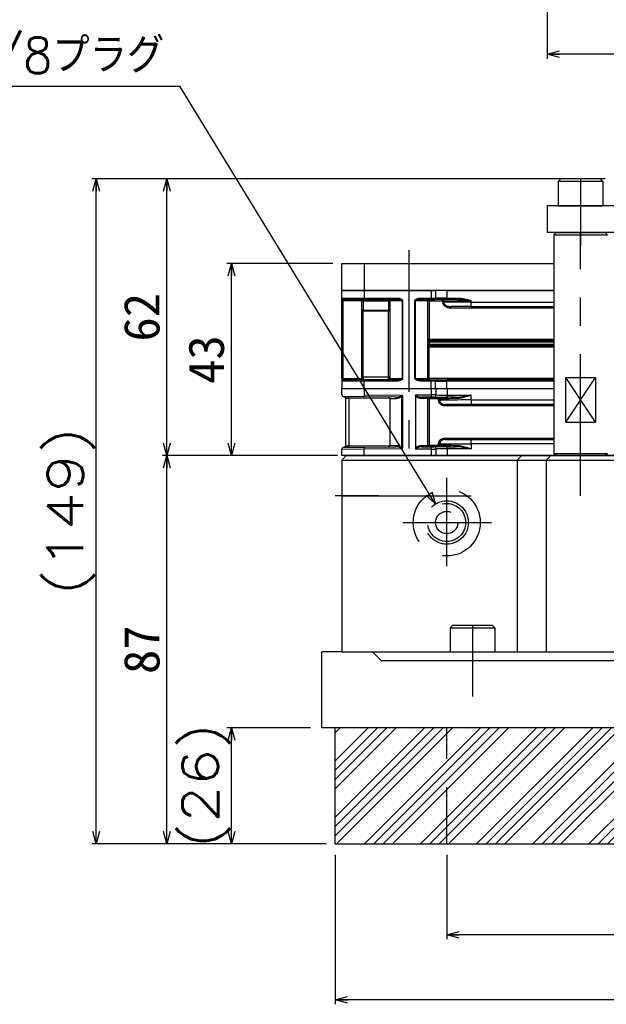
# Model space of a CAD drawing. Extents: x 0 to 1108, y 0 to 800.
# Tile 3 of 13: x 258 to 390, y 287 to 508. Entities that reach past the tile are written whole.
import ezdxf

# ---------------------------------------------------------------- set-up
doc = ezdxf.new("R2010")
doc.units = 0
for name, pattern in [('CENTER', [50.8, 31.75, -6.35, 6.35, -6.35]), ('DASHED', [19.05, 12.7, -6.35]), ('NON_PLOTING', [0])]:
    doc.linetypes.add(name, pattern=pattern)
doc.layers.get('0').update_dxf_attribs({"linetype": 'CONTINUOUS'})
doc.layers.get('DEFPOINTS').update_dxf_attribs({"linetype": 'CONTINUOUS'})
doc.layers.add('フレーム', color=151, linetype='CONTINUOUS')
doc.styles.add('MX_DIMTXSTY_3', font='txt.sh', dxfattribs={"width": 1.2, "bigfont": 'extfont'})
doc.styles.add('MX_DIMTXSTY_4', font='txt.sh', dxfattribs={"width": 1.1, "bigfont": 'extfont'})
doc.styles.add('MX_DIMTXSTY_5', font='txt.sh', dxfattribs={"width": 1.25, "bigfont": 'extfont'})
doc.styles.add('MX_DIMTXSTY_6', font='txt.sh', dxfattribs={"width": 0.95, "bigfont": 'extfont'})
doc.styles.add('MX_DIMTXSTY_7', font='txt.sh', dxfattribs={"width": 1.05, "bigfont": 'extfont'})
doc.styles.add('MX_NOTE_STANDARD', font='txt.sh', dxfattribs={"bigfont": 'extfont'})
doc.dimstyles.new('MXDIMSTYLE', dxfattribs={"dimtxt": 2.5, "dimasz": 2.5, "dimexe": 1, "dimexo": 1, "dimgap": 1.6, "dimtad": 1, "dimdsep": 46, "dimtxsty": 'MX_NOTE_STANDARD', "dimblk1": 'OPEN30', "dimblk2": 'OPEN30', "dimsah": 1, "dimcen": 2.5, "dimadec": 0, "dimazin": 0, "dimtfac": 1, "dimtmove": 0, "dimatfit": 3, "dimldrblk": 'OPEN30', "dimfxl": 1, "dimtzin": 0, "dimarcsym": 0})

# ---------------------------------------------------------------- blocks, each defined once
blk = doc.blocks.new('_OPEN30')
at = {"color": 0, "linetype": 'ByBlock', "lineweight": -2}
for p, q in [((-1, 0.267949), (0, 0)), ((0, 0), (-1, -0.267949)), ((0, 0), (-1, 0))]:
    blk.add_line(p, q, dxfattribs=at)
blk = doc.blocks.new('*D31')
at = {"color": 22, "linetype": 'CONTINUOUS'}
for p, q in [((119.933479, 404.482891), (204.283968, 492.757323)), ((204.283968, 492.757323), (294.231424, 492.757323)), ((119.933479, 404.482891), (124.320408, 409.073899))]:
    blk.add_line(p, q, dxfattribs=at)
at = {"layer": 'DEFPOINTS', "color": 0, "linetype": 'CONTINUOUS'}
for p in [(119.933479, 404.482891), (113.232185, 397.469857)]:
    blk.add_point(p, dxfattribs=at)
at = {"color": 22, "linetype": 'CONTINUOUS', "xscale": 2.77, "yscale": 2.77, "zscale": 2.77, "rotation": 226.302168}
blk.add_blockref('_OPEN30', (119.933479, 404.482891), dxfattribs=at)
at = {"color": 22, "linetype": 'CONTINUOUS', "insert": (254.231424, 498.357323), "char_height": 8, "attachment_point": 5, "line_spacing_factor": 0.72, "style": 'MX_DIMTXSTY_6'}
blk.add_mtext('\\A1;2-Rc1/8プラグ', dxfattribs=at)
blk = doc.blocks.new('_NONE')
at = {"color": 0, "linetype": 'ByBlock', "lineweight": -2}
blk.add_circle((0, 0), 0.25, dxfattribs=at)
blk = doc.blocks.new('*D36')
at = {"color": 22, "linetype": 'CONTINUOUS'}
for p, q in [((389.486608, 471.976372), (274.452665, 471.976372)), ((275.452665, 322.976372), (275.452665, 471.976372)), ((326.986604, 322.976372), (274.452665, 322.976372))]:
    blk.add_line(p, q, dxfattribs=at)
at = {"layer": 'DEFPOINTS', "color": 0, "linetype": 'CONTINUOUS'}
for p in [(275.452665, 471.976372), (391.486608, 471.976372), (328.986604, 322.976372)]:
    blk.add_point(p, dxfattribs=at)
at = {"color": 22, "linetype": 'CONTINUOUS', "xscale": 2.77, "yscale": 2.77, "zscale": 2.77}
for p, rotation in [((275.452665, 471.976372), 90), ((275.452665, 322.976372), 270)]:
    blk.add_blockref('_OPEN30', p, dxfattribs=dict(at, rotation=rotation))
at = {"color": 22, "linetype": 'CONTINUOUS', "insert": (269.852665, 397.476372), "char_height": 8, "attachment_point": 5, "rotation": 90, "line_spacing_factor": 0.72, "style": 'MX_DIMTXSTY_5'}
blk.add_mtext('\\A1;(149)', dxfattribs=at)
blk = doc.blocks.new('*D37')
at = {"color": 22, "linetype": 'CONTINUOUS'}
for p, q in [((389.486607, 471.976372), (290.300732, 471.976372)), ((291.300732, 409.976374), (291.300732, 471.976372)), ((329.486607, 409.976374), (290.300732, 409.976374))]:
    blk.add_line(p, q, dxfattribs=at)
at = {"layer": 'DEFPOINTS', "color": 0, "linetype": 'CONTINUOUS'}
for p in [(291.300732, 471.976372), (391.486607, 471.976372), (331.486607, 409.976374)]:
    blk.add_point(p, dxfattribs=at)
at = {"color": 22, "linetype": 'CONTINUOUS', "xscale": 2.77, "yscale": 2.77, "zscale": 2.77}
for p, rotation in [((291.300732, 471.976372), 90), ((291.300732, 409.976374), 270)]:
    blk.add_blockref('_OPEN30', p, dxfattribs=dict(at, rotation=rotation))
at = {"color": 22, "linetype": 'CONTINUOUS', "insert": (285.700732, 440.976372), "char_height": 8, "attachment_point": 5, "rotation": 90, "line_spacing_factor": 0.72}
blk.add_mtext('\\A1;62', dxfattribs=at)
blk = doc.blocks.new('*D38')
at = {"color": 22, "linetype": 'CONTINUOUS'}
for p, q in [((328.491707, 409.979053), (290.300732, 409.979053)), ((291.300732, 322.976372), (291.300732, 409.979053)), ((326.986607, 322.976372), (290.300732, 322.976372))]:
    blk.add_line(p, q, dxfattribs=at)
at = {"layer": 'DEFPOINTS', "color": 0, "linetype": 'CONTINUOUS'}
for p in [(291.300732, 409.979053), (330.491707, 409.979053), (328.986607, 322.976372)]:
    blk.add_point(p, dxfattribs=at)
at = {"color": 22, "linetype": 'CONTINUOUS', "xscale": 2.77, "yscale": 2.77, "zscale": 2.77}
for p, rotation in [((291.300732, 409.979053), 90), ((291.300732, 322.976372), 270)]:
    blk.add_blockref('_OPEN30', p, dxfattribs=dict(at, rotation=rotation))
at = {"color": 22, "linetype": 'CONTINUOUS', "insert": (285.700732, 366.477711), "char_height": 8, "attachment_point": 5, "rotation": 90, "line_spacing_factor": 0.72}
blk.add_mtext('\\A1;87', dxfattribs=at)
blk = doc.blocks.new('*D39')
at = {"color": 22, "linetype": 'CONTINUOUS'}
for p, q in [((323.486605, 348.976372), (304.749814, 348.976372)), ((305.749814, 322.976372), (305.749814, 348.976372)), ((326.486605, 322.976372), (304.749814, 322.976372))]:
    blk.add_line(p, q, dxfattribs=at)
at = {"layer": 'DEFPOINTS', "color": 0, "linetype": 'CONTINUOUS'}
for p in [(305.749814, 348.976372), (325.986605, 348.976372), (328.986605, 322.976372)]:
    blk.add_point(p, dxfattribs=at)
at = {"color": 22, "linetype": 'CONTINUOUS', "xscale": 2.77, "yscale": 2.77, "zscale": 2.77}
for p, rotation in [((305.749814, 348.976372), 90), ((305.749814, 322.976372), 270)]:
    blk.add_blockref('_OPEN30', p, dxfattribs=dict(at, rotation=rotation))
at = {"color": 22, "linetype": 'CONTINUOUS', "insert": (300.149814, 335.976372), "char_height": 8, "attachment_point": 5, "rotation": 90, "line_spacing_factor": 0.72, "style": 'MX_DIMTXSTY_3'}
blk.add_mtext('\\A1;(26)', dxfattribs=at)
blk = doc.blocks.new('*D40')
at = {"color": 22, "linetype": 'CONTINUOUS'}
for p, q in [((328.986606, 320.476375), (328.986606, 287.017764)), ((578.986606, 320.476375), (578.986606, 287.017764)), ((578.986606, 288.017764), (328.986606, 288.017764))]:
    blk.add_line(p, q, dxfattribs=at)
at = {"layer": 'DEFPOINTS', "color": 0, "linetype": 'CONTINUOUS'}
for p in [(328.986606, 322.976375), (578.986606, 322.976375), (328.986606, 288.017764)]:
    blk.add_point(p, dxfattribs=at)
at = {"color": 22, "linetype": 'CONTINUOUS', "xscale": 2.77, "yscale": 2.77, "zscale": 2.77, "rotation": 180}
blk.add_blockref('_OPEN30', (328.986606, 288.017764), dxfattribs=at)
at = {"color": 22, "linetype": 'CONTINUOUS', "xscale": 2.77, "yscale": 2.77, "zscale": 2.77}
blk.add_blockref('_OPEN30', (578.986606, 288.017764), dxfattribs=at)
at = {"color": 22, "linetype": 'CONTINUOUS', "insert": (453.986606, 293.617764), "char_height": 8, "attachment_point": 5, "line_spacing_factor": 0.72, "style": 'MX_DIMTXSTY_7'}
blk.add_mtext('\\A1;250', dxfattribs=at)
blk = doc.blocks.new('*D41')
at = {"color": 22, "linetype": 'CONTINUOUS'}
for p, q in [((353.986606, 320.476373), (353.986606, 301.611143)), ((553.986606, 320.476373), (553.986606, 301.611143)), ((553.986606, 302.611143), (353.986606, 302.611143))]:
    blk.add_line(p, q, dxfattribs=at)
at = {"layer": 'DEFPOINTS', "color": 0, "linetype": 'CONTINUOUS'}
for p in [(353.986606, 322.976373), (553.986606, 322.976373), (353.986606, 302.611143)]:
    blk.add_point(p, dxfattribs=at)
at = {"color": 22, "linetype": 'CONTINUOUS', "xscale": 2.77, "yscale": 2.77, "zscale": 2.77, "rotation": 180}
blk.add_blockref('_OPEN30', (353.986606, 302.611143), dxfattribs=at)
at = {"color": 22, "linetype": 'CONTINUOUS', "xscale": 2.77, "yscale": 2.77, "zscale": 2.77}
blk.add_blockref('_OPEN30', (553.986606, 302.611143), dxfattribs=at)
at = {"color": 22, "linetype": 'CONTINUOUS', "insert": (453.986606, 308.211143), "char_height": 8, "attachment_point": 5, "line_spacing_factor": 0.72, "style": 'MX_DIMTXSTY_4'}
blk.add_mtext('\\A1;200', dxfattribs=at)
blk = doc.blocks.new('*D58')
at = {"color": 22, "linetype": 'CONTINUOUS'}
for p, q in [((328.486605, 453.004053), (304.749814, 453.004053)), ((305.749814, 409.979053), (305.749814, 453.004053)), ((328.491706, 409.979053), (304.749814, 409.979053))]:
    blk.add_line(p, q, dxfattribs=at)
at = {"layer": 'DEFPOINTS', "color": 0, "linetype": 'CONTINUOUS'}
for p in [(305.749814, 453.004053), (330.486605, 453.004053), (330.491706, 409.979053)]:
    blk.add_point(p, dxfattribs=at)
at = {"color": 22, "linetype": 'CONTINUOUS', "xscale": 2.77, "yscale": 2.77, "zscale": 2.77}
for p, rotation in [((305.749814, 453.004053), 90), ((305.749814, 409.979053), 270)]:
    blk.add_blockref('_OPEN30', p, dxfattribs=dict(at, rotation=rotation))
at = {"color": 22, "linetype": 'CONTINUOUS', "insert": (300.149814, 431.491554), "char_height": 8, "attachment_point": 5, "rotation": 90, "line_spacing_factor": 0.72}
blk.add_mtext('\\A1;43', dxfattribs=at)
blk = doc.blocks.new('*D60')
at = {"color": 22, "linetype": 'CONTINUOUS'}
for p, q in [((376.486606, 546.368707), (376.486606, 498.909185)), ((531.486606, 546.368707), (531.486606, 498.909185)), ((531.486606, 499.909185), (376.486606, 499.909185))]:
    blk.add_line(p, q, dxfattribs=at)
at = {"layer": 'DEFPOINTS', "color": 0, "linetype": 'CONTINUOUS'}
for p in [(376.486606, 548.368707), (531.486606, 548.368707), (376.486606, 499.909185)]:
    blk.add_point(p, dxfattribs=at)
at = {"color": 22, "linetype": 'CONTINUOUS', "xscale": 2.77, "yscale": 2.77, "zscale": 2.77, "rotation": 180}
blk.add_blockref('_OPEN30', (376.486606, 499.909185), dxfattribs=at)
at = {"color": 22, "linetype": 'CONTINUOUS', "xscale": 2.77, "yscale": 2.77, "zscale": 2.77}
blk.add_blockref('_OPEN30', (531.486606, 499.909185), dxfattribs=at)
at = {"color": 22, "linetype": 'CONTINUOUS', "insert": (453.986606, 505.509185), "char_height": 8, "attachment_point": 5, "line_spacing_factor": 0.72, "style": 'MX_DIMTXSTY_4'}
blk.add_mtext('\\A1;155', dxfattribs=at)

msp = doc.modelspace()

# ---------------------------------------------------------------- hatches: boundary and pattern name
at = {"layer": 'フレーム', "linetype": 'CONTINUOUS'}
h = msp.add_hatch(dxfattribs=at)
h.set_pattern_fill('ANSI34', scale=0.46667, style=0)
h.paths.add_polyline_path([(578.987, 348.976), (328.987, 348.976), (328.987, 322.976), (578.987, 322.976)])

# ---------------------------------------------------------------- linework, layer by layer
at = {"layer": 'DEFPOINTS', "color": 254, "linetype": 'NON_PLOTING'}
for p, q in [((350.487, 447.004), (350.487, 445.279)), ((353.987, 447.004), (353.987, 445.279)), ((330.512, 445.279), (335.512, 445.279)), ((330.812, 444.679), (330.512, 444.679)), ((330.812, 444.679), (330.812, 444.979)), ((334.987, 444.679), (330.812, 444.679)), ((330.812, 427.279), (330.812, 444.679)), ((335.287, 444.679), (334.987, 444.679)), ((335.287, 444.679), (335.287, 444.979)), ((335.287, 444.679), (340.937, 444.679)), ((335.287, 444.679), (335.287, 442.531)), ((335.512, 445.279), (342.839, 445.279)), ((340.937, 444.979), (340.937, 444.679)), ((341.237, 444.679), (340.937, 444.679)), ((340.937, 444.679), (340.937, 442.531)), ((343.999, 444.679), (341.237, 444.679)), ((342.866, 444.977), (342.839, 444.979)), ((343.999, 444.679), (343.999, 427.279)), ((344.104, 444.679), (343.999, 444.679)), ((344.104, 444.679), (344.104, 427.279)), ((346.87, 427.279), (346.87, 444.679)), ((346.87, 444.679), (346.975, 444.679)), ((346.976, 444.689), (346.975, 444.679)), ((349.737, 444.679), (346.975, 444.679)), ((346.975, 427.279), (346.975, 444.679)), ((347.005, 444.735), (346.99, 444.718)), ((347.015, 444.743), (347.005, 444.735)), ((347.044, 444.764), (347.024, 444.75)), ((347.054, 444.77), (347.044, 444.764)), ((347.666, 444.941), (347.536, 444.919)), ((348.135, 445.279), (350.487, 445.279)), ((350.037, 444.679), (349.737, 444.679)), ((350.037, 444.979), (350.037, 444.679)), ((350.037, 444.679), (350.037, 436.079)), ((350.037, 444.679), (353.099, 444.679)), ((350.487, 445.279), (350.487, 444.979)), ((350.487, 445.279), (351.487, 445.279)), ((353.987, 445.279), (351.487, 445.279)), ((353.099, 444.379), (353.099, 444.679)), ((353.099, 444.379), (353.33, 444.379)), ((353.33, 444.679), (359.487, 444.679)), ((353.33, 444.679), (353.33, 444.379)), ((359.487, 444.379), (353.33, 444.379)), ((353.987, 445.279), (353.987, 444.979)), ((353.987, 445.279), (356.388, 445.279)), ((359.487, 444.679), (359.091, 444.732)), ((359.487, 444.379), (359.487, 444.679)), ((359.487, 444.379), (377.987, 444.379)), ((359.487, 443.379), (359.487, 444.379)), ((335.287, 442.531), (334.987, 442.531)), ((335.287, 442.531), (340.937, 442.531)), ((335.287, 427.56), (335.287, 442.32)), ((340.937, 442.32), (335.287, 442.32)), ((341.237, 442.531), (340.937, 442.531)), ((340.937, 427.56), (340.937, 442.32)), ((354.914, 443.079), (354.914, 443.379)), ((354.914, 443.079), (377.987, 443.079)), ((350.037, 436.079), (349.737, 436.079)), ((350.037, 435.479), (349.737, 435.479)), ((350.037, 434.879), (349.737, 434.879)), ((350.037, 436.079), (350.037, 435.779)), ((350.037, 436.079), (377.987, 436.079)), ((350.037, 435.779), (350.037, 435.479)), ((350.037, 435.479), (350.037, 434.879)), ((350.037, 435.479), (377.987, 435.479)), ((377.987, 434.879), (350.037, 434.879)), ((350.037, 434.879), (350.037, 434.579)), ((350.037, 434.279), (349.737, 434.279)), ((350.037, 434.279), (350.037, 434.579)), ((377.987, 434.279), (350.037, 434.279)), ((350.037, 427.279), (350.037, 434.279)), ((330.512, 427.279), (330.812, 427.279)), ((335.512, 426.679), (330.512, 426.679)), ((330.812, 427.279), (330.812, 426.979)), ((330.812, 427.279), (334.987, 427.279)), ((340.937, 427.56), (335.287, 427.56)), ((342.839, 426.679), (335.512, 426.679)), ((341.237, 427.279), (343.999, 427.279)), ((343.307, 427.017), (343.437, 427.039)), ((343.919, 427.189), (343.929, 427.194)), ((343.929, 427.194), (343.949, 427.208)), ((343.959, 427.215), (343.968, 427.223)), ((343.968, 427.223), (343.984, 427.241)), ((343.998, 427.269), (343.999, 427.279)), ((344.104, 427.279), (343.999, 427.279)), ((346.87, 427.279), (346.975, 427.279)), ((346.975, 427.279), (349.737, 427.279)), ((350.487, 426.679), (348.135, 426.679)), ((350.037, 427.279), (349.737, 427.279)), ((377.987, 427.279), (350.037, 427.279)), ((350.037, 427.279), (350.037, 426.979)), ((350.487, 426.679), (350.487, 426.979)), ((350.487, 425.029), (350.487, 426.679)), ((351.487, 426.679), (350.487, 426.679)), ((351.487, 426.679), (353.987, 426.679)), ((353.987, 426.679), (353.987, 426.979)), ((377.987, 426.679), (353.987, 426.679)), ((353.987, 425.029), (353.987, 426.679)), ((350.592, 423.569), (350.592, 425.029)), ((354.092, 425.029), (354.092, 423.539)), ((331.292, 422.855), (332.029, 422.846)), ((341.242, 422.765), (332.029, 422.846)), ((332.029, 422.846), (332.029, 412.163)), ((335.467, 423.616), (343.934, 423.542)), ((341.242, 422.768), (342.748, 422.754)), ((343.934, 411.721), (343.934, 423.287)), ((344.044, 423.287), (343.934, 423.287)), ((344.044, 423.287), (344.044, 411.721)), ((347.05, 423.569), (350.592, 423.569)), ((349.774, 422.707), (349.742, 422.739)), ((349.774, 412.301), (349.774, 422.707)), ((349.774, 422.707), (350.074, 422.707)), ((350.042, 423.039), (350.074, 423.007)), ((350.074, 423.007), (352.141, 423.007)), ((350.074, 422.707), (350.074, 423.007)), ((350.074, 422.707), (350.074, 412.301)), ((352.141, 422.707), (350.074, 422.707)), ((350.592, 423.069), (350.592, 423.569)), ((352.141, 422.707), (352.141, 423.007)), ((352.141, 422.707), (352.407, 422.707)), ((352.141, 422.401), (352.141, 422.707)), ((352.141, 422.401), (352.407, 422.401)), ((352.407, 422.707), (352.407, 422.401)), ((354.092, 423.039), (354.092, 423.539)), ((354.092, 423.539), (359.492, 423.539)), ((359.492, 422.434), (359.492, 423.539)), ((359.492, 422.434), (377.987, 422.434)), ((377.987, 421.434), (359.492, 421.434)), ((353.635, 421.407), (377.987, 421.407)), ((353.635, 421.107), (353.635, 421.407)), ((377.987, 421.107), (353.635, 421.107)), ((352.407, 412.607), (352.141, 412.607)), ((352.141, 412.301), (352.141, 412.607)), ((352.407, 412.607), (352.407, 412.301)), ((353.635, 413.601), (353.635, 413.901)), ((353.635, 413.901), (377.987, 413.901)), ((377.987, 413.601), (353.635, 413.601)), ((359.492, 412.574), (359.492, 413.574)), ((359.492, 413.574), (377.987, 413.574)), ((335.467, 411.396), (330.492, 411.352)), ((331.292, 412.154), (332.029, 412.163)), ((332.029, 412.163), (341.242, 412.243)), ((343.934, 411.466), (335.467, 411.393)), ((341.242, 412.24), (342.748, 412.254)), ((344.044, 411.721), (343.934, 411.721)), ((350.592, 411.439), (347.05, 411.439)), ((349.742, 412.269), (349.774, 412.301)), ((349.774, 412.301), (350.074, 412.301)), ((350.074, 412.001), (350.042, 411.969)), ((350.074, 412.001), (350.074, 412.301)), ((350.074, 412.301), (352.141, 412.301)), ((352.141, 412.001), (350.074, 412.001)), ((350.592, 411.439), (350.592, 411.939)), ((350.592, 409.979), (350.592, 411.439)), ((352.407, 412.301), (352.141, 412.301)), ((352.141, 412.001), (352.141, 412.301)), ((354.092, 411.469), (354.092, 411.969)), ((354.092, 411.469), (354.092, 409.979)), ((359.492, 411.469), (354.092, 411.469)), ((377.987, 412.574), (359.492, 412.574)), ((359.492, 412.574), (359.492, 411.469))]:
    msp.add_line(p, q, dxfattribs=at)
for centre, radius, start, end in [((343.55, 442.425), 8.264, 179.26729, 180.73271), ((332.876, 442.425), 8.061, 359.24888, 0.75112), ((134.593, 427.129), 206.344, 359.95835, 0.04165)]:
    msp.add_arc(centre, radius, start, end, dxfattribs=at)
for centre, major_axis, ratio, start_param, end_param in [((353.099, 444.679), (0, 0.3), 0.769577, 4.712389, 0), ((335.287, 442.531), (0.3, 0), 0.704527, 3.1415927, 4.712389), ((340.937, 442.531), (0.3, 0), 0.704527, 4.712389, 0), ((335.287, 427.279), (-0.3, 0), 0.935484, 4.712389, 0), ((332.023, 422.846), (0.003, 0.3), 0.017452, 4.7125413, 0), ((342.555, 422.754), (0.003, 0.3), 0.645514, 4.7180222, 0), ((348.421, 422.769), (0.002, 0.3), 0.643699, 0.0114033, 1.5755214), ((345.492, 422.739), (4.25, 0), 0.009343, 0, 0.8714616), ((350.074, 422.707), (0.212, 0.212), 0.999924, 0.7854362, 2.3561564), ((345.492, 423.039), (4.55, 0), 0.008727, 0.0002926, 0.1793406), ((350.592, 423.565), (1, 0), 0.004363, 0, 1.5707963), ((350.592, 423.065), (0.5, 0), 0.008727, 0, 1.5707963), ((351.092, 423.565), (0.5, 0), 0.999962, 4.712389, 0), ((354.092, 423.065), (3, 0), 0.008727, 3.1415927, 3.3892856), ((354.092, 423.565), (2.5, 0), 0.010472, 3.1415927, 4.712389), ((359.492, 422.973), (8.275, 0), 0.008727, 2.0121667, 2.6644818), ((352.141, 422.707), (0.005, -0.3), 0.888299, 1.5558015, 3.1225905), ((359.492, 422.673), (7.975, 0), 0.009055, 2.0121667, 2.6644818), ((359.492, 422.374), (7.975, 0), 0.007633, 1.5707963, 2.6644818), ((359.492, 421.374), (6.975, 0), 0.008727, 1.5707963, 2.5673768), ((355.957, 422.739), (0.001, -0.3), 0.427176, 1.5690351, 3.1319411), ((359.492, 412.635), (7.975, 0), 0.007633, 3.6187034, 4.712389), ((359.492, 413.635), (6.975, 0), 0.008727, 3.7158083, 4.712389), ((332.023, 412.163), (-0.003, 0.3), 0.017452, 3.1415927, 4.7122367), ((342.555, 412.254), (-0.003, 0.3), 0.645514, 3.1415927, 4.7067557), ((345.492, 412.269), (4.25, 0), 0.009343, 5.4117237, 6.2831853), ((348.421, 412.239), (-0.002, 0.3), 0.643699, 1.5660712, 3.1301893), ((345.492, 411.969), (4.55, 0), 0.008727, 5.4117237, 6.2826099), ((350.074, 412.301), (-0.212, 0.212), 0.999924, 0.7854362, 2.3561564), ((350.592, 411.943), (0.5, 0), 0.008727, 4.712389, 0), ((350.592, 411.443), (1, 0), 0.004363, 4.712389, 0), ((354.092, 411.943), (3, 0), 0.008727, 2.8453386, 3.1415927), ((351.092, 411.443), (-0.5, 0), 0.999962, 3.1415927, 4.712389), ((354.092, 411.443), (2.5, 0), 0.010472, 1.5707963, 3.1415927), ((352.141, 412.301), (-0.005, -0.3), 0.888299, 0.0190022, 1.5857912), ((359.492, 412.035), (8.275, 0), 0.008727, 3.6187034, 4.2710181), ((359.492, 412.335), (7.975, 0), 0.009055, 3.6187034, 4.2710181), ((355.957, 412.269), (-0.001, -0.3), 0.427176, 0.0096516, 1.5725576)]:
    msp.add_ellipse(centre, major_axis=major_axis, ratio=ratio, start_param=start_param, end_param=end_param, dxfattribs=at)
for points, start_tangent, end_tangent in [([(342.839, 445.279), (343.082, 445.264), (343.324, 445.218), (343.565, 445.143), (343.641, 445.112), (343.712, 445.08), (343.778, 445.046), (343.839, 445.011), (343.896, 444.974), (343.987, 444.901), (344.051, 444.828), (344.09, 444.754), (344.104, 444.679)], (0.9999986, -0.0016799), (0.0353094, -0.9993764)), ([(343.999, 444.679), (343.995, 444.699), (343.982, 444.72), (343.933, 444.762), (343.856, 444.802), (343.772, 444.834), (343.694, 444.858), (343.596, 444.884), (343.477, 444.911), (343.154, 444.961), (342.866, 444.977)], (-0.0509567, 0.9987009), (-0.9999355, 0.0113544)), ([(346.87, 444.679), (346.883, 444.754), (346.922, 444.828), (346.951, 444.865), (346.987, 444.901), (347.029, 444.938), (347.078, 444.974), (347.229, 445.064), (347.409, 445.143), (347.77, 445.245), (348.135, 445.279)], (0.0353462, 0.9993751), (0.9999887, 0.0047638)), ([(346.983, 444.708), (346.978, 444.696), (346.976, 444.689)], (-0.5194412, -0.8545062), (-0.2145758, -0.9767073)), ([(346.99, 444.718), (346.987, 444.714), (346.983, 444.708)], (-0.6076594, -0.7941977), (-0.5104058, -0.8599337)), ([(347.024, 444.75), (347.024, 444.75), (347.015, 444.743)], (-0.8046478, -0.5937524), (-0.774646, -0.6323951)), ([(347.304, 444.865), (347.267, 444.854), (347.233, 444.844), (347.202, 444.834), (347.173, 444.824), (347.054, 444.77)], (-0.9632048, -0.2687687), (-0.8799469, -0.4750721)), ([(347.536, 444.919), (347.497, 444.911), (347.304, 444.865)], (-0.9824783, -0.1863768), (-0.9644191, -0.2643781)), ([(353.099, 444.979), (353.099, 444.956), (353.099, 444.891), (353.099, 444.833), (353.099, 444.776), (353.099, 444.679)], (0, -1), (-0.0083445, -0.9999652)), ([(353.099, 444.679), (353.159, 444.679), (353.227, 444.679), (353.277, 444.679), (353.33, 444.679)], (0.9999926, 0.0038494), (0.9999927, -0.0038191)), ([(353.099, 444.379), (353.111, 444.225), (353.145, 444.077), (353.202, 443.932), (353.282, 443.793), (353.371, 443.674), (353.476, 443.564), (353.731, 443.373), (353.9, 443.284), (354.08, 443.21), (354.271, 443.153), (354.58, 443.098), (354.914, 443.079)], (-0.0002274, -1), (0.9999745, 0.0071426)), ([(353.33, 444.379), (353.369, 444.149), (353.482, 443.932), (353.666, 443.74), (353.723, 443.698), (353.783, 443.657), (353.847, 443.619), (353.914, 443.583), (354.126, 443.496), (354.366, 443.432), (354.629, 443.392), (354.914, 443.379)], (0.0179027, -0.9998397), (0.9999852, 0.0054461)), ([(356.388, 445.279), (356.648, 445.272), (356.925, 445.25), (357.221, 445.213), (357.478, 445.172), (357.673, 445.136), (357.878, 445.094), (358.093, 445.046), (358.266, 445.005), (358.488, 444.95), (358.727, 444.887), (358.931, 444.833), (359.18, 444.764), (359.487, 444.679)], (0.9999922, -0.003962), (0.9630239, -0.2694159)), ([(335.287, 427.56), (335.286, 427.531), (335.286, 427.494), (335.287, 427.409), (335.287, 427.319), (335.287, 427.225), (335.286, 427.134), (335.287, 427.049), (335.286, 427.006), (335.286, 426.987), (335.287, 426.979)], (-0.0127657, -0.9999185), (0.0781643, -0.9969405)), ([(340.937, 427.279), (340.936, 427.366), (340.937, 427.45), (340.937, 427.51), (340.937, 427.56)], (-0.0048413, 0.9999883), (-0.0079275, 0.9999686)), ([(344.104, 427.279), (344.09, 427.204), (344.051, 427.13), (344.022, 427.093), (343.986, 427.057), (343.944, 427.02), (343.895, 426.984), (343.745, 426.894), (343.564, 426.815), (343.203, 426.713), (342.839, 426.679)], (-0.0353462, -0.9993751), (-0.9999887, -0.0047638)), ([(343.437, 427.039), (343.476, 427.047), (343.67, 427.093)], (0.9824783, 0.1863768), (0.9644191, 0.2643781)), ([(343.67, 427.093), (343.706, 427.104), (343.74, 427.114), (343.771, 427.124), (343.8, 427.134), (343.919, 427.189)], (0.9632048, 0.2687687), (0.8799469, 0.4750721)), ([(343.949, 427.208), (343.949, 427.208), (343.959, 427.215)], (0.8046478, 0.5937524), (0.774646, 0.6323951)), ([(343.984, 427.241), (343.986, 427.244), (343.99, 427.25)], (0.6076594, 0.7941977), (0.5104058, 0.8599337)), ([(343.99, 427.25), (343.996, 427.262), (343.998, 427.269)], (0.5194412, 0.8545062), (0.2145758, 0.9767073)), ([(348.135, 426.679), (347.891, 426.694), (347.649, 426.74), (347.408, 426.815), (347.332, 426.846), (347.262, 426.878), (347.195, 426.912), (347.134, 426.947), (347.077, 426.984), (346.987, 427.057), (346.922, 427.13), (346.883, 427.204), (346.87, 427.279)], (-0.9999986, 0.0016799), (-0.0353094, 0.9993764)), ([(342.557, 423.054), (342.82, 423.068), (343.09, 423.112), (343.374, 423.184), (343.656, 423.289), (343.752, 423.337), (343.842, 423.397), (343.904, 423.459), (343.927, 423.5), (343.934, 423.533), (343.934, 423.542)], (0.9999896, 0.0045579), (-0.0036482, 0.9999933)), ([(343.934, 423.287), (343.776, 423.136), (343.521, 422.971), (343.246, 422.85), (343.027, 422.785), (342.807, 422.755), (342.748, 422.754)], (-0.6614709, -0.7499709), (-0.9999878, 0.0049494)), ([(343.934, 423.542), (343.935, 423.537), (343.936, 423.536), (343.939, 423.525), (343.952, 423.466), (343.955, 423.408), (343.934, 423.287)], (0.3271412, -0.9449755), (-0.3170669, -0.9484032)), ([(343.934, 423.542), (343.938, 423.539), (343.945, 423.534), (343.987, 423.492), (344.019, 423.433), (344.044, 423.287)], (0.8659366, -0.5001538), (-0.0381449, -0.9992722)), ([(348.227, 422.769), (347.98, 422.798), (347.726, 422.874), (347.455, 422.997), (347.196, 423.17), (347.108, 423.249), (347.03, 423.34), (346.996, 423.394)], (-0.9994434, 0.0333602), (-0.4959081, 0.868375)), ([(347.05, 423.569), (347.051, 423.551), (347.07, 423.501), (347.077, 423.49), (347.139, 423.426), (347.316, 423.32), (347.595, 423.212), (347.884, 423.135), (348.153, 423.088), (348.421, 423.069)], (0.0094318, -0.9999555), (0.9998392, -0.0179301)), ([(353.635, 421.107), (353.304, 421.137), (352.985, 421.231), (352.767, 421.341), (352.57, 421.486), (352.4, 421.665), (352.268, 421.872), (352.188, 422.075), (352.146, 422.289), (352.141, 422.401)], (-0.9999989, -0.0014807), (-0.0002263, 1)), ([(352.407, 422.401), (352.412, 422.315), (352.444, 422.153), (352.51, 421.994), (352.616, 421.837), (352.755, 421.698), (352.915, 421.587), (353.096, 421.502), (353.357, 421.43), (353.635, 421.407)], (-0.0002109, -1), (0.9999815, 0.0060854)), ([(355.957, 423.039), (356.322, 423.05), (356.691, 423.078), (357.439, 423.171), (358.291, 423.311), (359.148, 423.472), (359.474, 423.535), (359.492, 423.539)], (0.9999666, 0.0081717), (0.9799427, 0.1992795)), ([(359.492, 423.539), (359.475, 423.533), (359.22, 423.451), (358.795, 423.316), (358.37, 423.185), (357.942, 423.062), (357.514, 422.95), (357.156, 422.869), (356.8, 422.803), (356.441, 422.757), (356.085, 422.739)], (-0.9472759, -0.3204191), (-0.9999013, -0.014052)), ([(352.141, 412.607), (352.158, 412.806), (352.209, 412.999), (352.292, 413.18), (352.403, 413.346), (352.543, 413.498), (352.705, 413.627), (352.903, 413.741), (353.116, 413.824), (353.372, 413.882), (353.635, 413.901)], (0.0032872, 0.9999946), (0.9999992, -0.001247)), ([(353.635, 413.601), (353.419, 413.587), (353.203, 413.542), (353.031, 413.48), (352.866, 413.391), (352.736, 413.294), (352.619, 413.176), (352.531, 413.05), (352.462, 412.908), (352.422, 412.762), (352.407, 412.607)], (-0.9999913, 0.0041751), (-0.0015601, -0.9999988)), ([(343.934, 411.466), (343.934, 411.475), (343.921, 411.521), (343.904, 411.549), (343.842, 411.611), (343.753, 411.67), (343.656, 411.719), (343.378, 411.823), (343.09, 411.896), (342.823, 411.939), (342.557, 411.954)], (0.0026827, 0.9999964), (-0.9999889, 0.0047024)), ([(342.748, 412.254), (342.99, 412.23), (343.246, 412.159), (343.513, 412.041), (343.646, 411.964), (343.776, 411.873), (343.934, 411.721)], (0.9998581, -0.0168444), (0.6557301, -0.7549954)), ([(343.934, 411.466), (343.935, 411.471), (343.942, 411.494), (343.953, 411.553), (343.954, 411.62), (343.934, 411.721)], (0.3266589, 0.9451423), (-0.3144927, 0.9492599)), ([(344.044, 411.721), (344.027, 411.598), (343.994, 411.527), (343.954, 411.48), (343.938, 411.469), (343.934, 411.466)], (0.0303377, -0.9995397), (-0.8658351, -0.5003295)), ([(346.996, 411.614), (347.03, 411.668), (347.107, 411.758), (347.196, 411.838), (347.451, 412.008), (347.726, 412.134), (347.977, 412.209), (348.227, 412.239)], (0.4955203, 0.8685964), (0.9994, 0.0346358)), ([(348.421, 411.939), (348.154, 411.921), (347.884, 411.874), (347.597, 411.798), (347.316, 411.688), (347.139, 411.582), (347.077, 411.519), (347.056, 411.477), (347.051, 411.457), (347.05, 411.439)], (-0.999866, -0.0163728), (-0.0041069, -0.9999916)), ([(359.492, 411.469), (359.474, 411.473), (359.148, 411.536), (358.293, 411.697), (357.439, 411.837), (356.943, 411.904), (356.448, 411.951), (355.957, 411.969)], (-0.9815801, 0.1910511), (-0.9999551, 0.009473)), ([(356.085, 412.269), (356.431, 412.252), (356.784, 412.207), (357.147, 412.141), (357.514, 412.058), (357.935, 411.948), (358.359, 411.826), (358.789, 411.694), (359.22, 411.557), (359.475, 411.475), (359.492, 411.469)], (0.9999071, -0.0136293), (0.9515516, -0.3074892))]:
    msp.add_spline(points, degree=3, dxfattribs=dict(at, start_tangent=start_tangent, end_tangent=end_tangent))
at = {"layer": 'フレーム', "color": 254, "linetype": 'CONTINUOUS'}
for p, q in [((379.587, 471.976), (378.987, 471.376)), ((378.987, 471.376), (378.987, 465.976)), ((388.987, 471.376), (378.987, 471.376)), ((388.387, 471.976), (379.587, 471.976)), ((388.387, 471.976), (388.987, 471.376)), ((388.987, 471.376), (388.987, 465.976)), ((376.487, 465.976), (376.487, 459.976)), ((531.487, 465.976), (376.487, 465.976)), ((378.987, 465.976), (388.987, 465.976)), ((531.487, 459.976), (376.487, 459.976)), ((330.487, 447.004), (330.487, 453.004)), ((330.487, 453.004), (335.487, 453.004)), ((335.487, 453.004), (335.487, 447.004)), ((335.487, 453.004), (377.987, 453.004)), ((335.487, 447.004), (330.487, 447.004)), ((330.512, 447.004), (335.512, 447.004)), ((330.512, 427.279), (330.512, 447.004)), ((377.987, 447.004), (335.487, 447.004)), ((335.512, 447.004), (335.512, 445.279)), ((335.512, 447.004), (350.487, 447.004)), ((350.487, 447.004), (351.487, 447.004)), ((351.487, 447.004), (351.487, 445.279)), ((353.987, 447.004), (351.487, 447.004)), ((353.987, 447.004), (377.987, 447.004)), ((330.812, 444.979), (335.636, 444.979)), ((334.987, 427.279), (334.987, 444.679)), ((335.636, 444.979), (342.839, 444.979)), ((341.237, 444.679), (341.237, 427.279)), ((342.839, 445.279), (342.839, 444.979)), ((348.057, 444.978), (348.135, 444.984)), ((348.135, 445.279), (348.135, 444.979)), ((348.135, 444.979), (350.487, 444.979)), ((349.737, 427.279), (349.737, 444.679)), ((350.487, 444.979), (351.187, 444.979)), ((353.987, 444.979), (351.187, 444.979)), ((356.388, 444.979), (353.987, 444.979)), ((356.388, 444.979), (356.388, 445.279)), ((356.388, 444.979), (356.41, 444.979)), ((359.487, 443.379), (354.914, 443.379)), ((359.487, 443.379), (377.987, 443.379)), ((350.037, 435.779), (377.987, 435.779)), ((377.987, 434.579), (350.037, 434.579)), ((330.512, 427.279), (330.512, 426.679)), ((330.512, 426.679), (330.512, 425.029)), ((330.812, 426.979), (335.636, 426.979)), ((335.512, 425.029), (335.512, 426.679)), ((342.839, 426.979), (335.636, 426.979)), ((342.916, 426.98), (342.839, 426.974)), ((342.839, 426.679), (342.839, 426.979)), ((348.135, 426.679), (348.135, 426.979)), ((348.135, 426.979), (350.487, 426.979)), ((350.487, 426.979), (351.187, 426.979)), ((351.187, 426.979), (353.987, 426.979)), ((351.487, 425.029), (351.487, 426.679)), ((377.987, 426.979), (353.987, 426.979)), ((330.492, 423.656), (330.492, 425.029)), ((330.492, 425.029), (377.987, 425.029)), ((330.492, 423.655), (330.492, 423.656)), ((335.467, 425.029), (335.467, 423.612)), ((351.592, 423.565), (351.592, 425.029)), ((335.669, 423.114), (330.987, 423.155)), ((331.292, 422.855), (331.292, 412.154)), ((342.557, 423.054), (335.669, 423.114)), ((341.242, 422.768), (341.242, 412.24)), ((346.996, 423.394), (346.996, 411.614)), ((350.592, 423.069), (348.421, 423.069)), ((349.742, 412.269), (349.742, 422.739)), ((355.957, 423.039), (354.092, 423.039)), ((359.492, 422.434), (359.492, 421.434)), ((330.492, 411.352), (330.492, 411.353)), ((330.492, 409.979), (330.492, 411.352)), ((330.987, 411.853), (335.669, 411.894)), ((335.467, 409.979), (335.467, 411.393)), ((335.669, 411.894), (342.557, 411.954)), ((348.421, 411.939), (350.592, 411.939)), ((351.592, 409.979), (351.592, 411.443)), ((354.092, 411.969), (355.957, 411.969)), ((331.487, 409.976), (330.487, 408.976)), ((330.487, 408.976), (558.987, 408.976)), ((330.487, 408.976), (330.487, 365.976)), ((520.442, 409.979), (330.492, 409.979)), ((331.487, 409.976), (557.987, 409.976)), ((370.792, 409.976), (369.792, 408.976)), ((369.792, 408.976), (369.792, 365.976)), ((377.292, 409.976), (376.292, 408.976)), ((376.292, 408.976), (376.292, 365.976)), ((330.487, 405.519), (330.487, 396.434)), ((355.392, 371.976), (354.792, 371.376)), ((354.792, 371.376), (354.792, 365.976)), ((354.792, 371.376), (364.792, 371.376)), ((355.392, 371.976), (364.192, 371.976)), ((364.192, 371.976), (364.792, 371.376)), ((364.792, 371.376), (364.792, 365.976)), ((325.987, 348.976), (325.987, 365.976)), ((330.487, 365.976), (325.987, 365.976)), ((330.487, 365.976), (579.987, 365.976)), ((337.339, 365.976), (339.339, 363.976)), ((581.987, 363.976), (339.339, 363.976)), ((581.987, 348.976), (325.987, 348.976)), ((328.987, 322.976), (328.987, 348.976)), ((328.987, 322.976), (578.987, 322.976)), ((353.987, 322.976), (553.987, 322.976))]:
    msp.add_line(p, q, dxfattribs=at)
at = {"layer": 'フレーム', "color": 22, "linetype": 'CENTER'}
for p, q in [((383.987, 471.976), (383.987, 456.976)), ((383.987, 400.976), (383.987, 459.976)), ((345.487, 456.004), (345.487, 408.979)), ((353.987, 385.176), (353.987, 405.018)), ((338.748, 400.976), (328.986, 400.976)), ((330.487, 400.976), (359.487, 400.976)), ((344.186, 394.976), (364.028, 394.976)), ((359.792, 371.976), (359.792, 355.976))]:
    msp.add_line(p, q, dxfattribs=at)
at = {"layer": 'フレーム', "color": 1, "linetype": 'CONTINUOUS'}
for p, q in [((378.487, 459.976), (377.987, 459.476)), ((377.987, 459.476), (389.987, 459.476)), ((377.987, 459.476), (377.987, 410.476)), ((378.487, 459.976), (389.487, 459.976)), ((389.987, 459.476), (389.487, 459.976)), ((380.67, 427.476), (387.303, 427.476)), ((380.67, 417.476), (380.67, 427.476)), ((387.303, 427.476), (387.303, 417.476)), ((380.67, 417.476), (387.303, 417.476)), ((377.987, 410.476), (389.987, 410.476)), ((377.987, 410.476), (378.487, 409.976)), ((389.487, 409.976), (389.987, 410.476)), ((378.487, 409.976), (389.487, 409.976))]:
    msp.add_line(p, q, dxfattribs=at)
at = {"layer": 'フレーム', "color": 7, "linetype": 'DASHED'}
for p, q in [((347.499, 444.912), (347.669, 444.942)), ((347.669, 444.942), (347.839, 444.963)), ((348.01, 444.976), (348.135, 444.979)), ((359.062, 444.736), (359.487, 444.679)), ((340.929, 426.979), (340.946, 426.981)), ((342.963, 426.982), (342.839, 426.979)), ((343.304, 427.016), (343.134, 426.995)), ((343.474, 427.046), (343.304, 427.016)), ((347.005, 427.223), (346.99, 427.241)), ((347.015, 427.215), (347.005, 427.223)), ((348.135, 426.974), (348.057, 426.98)), ((348.106, 426.98), (348.058, 426.981)), ((353.987, 322.976), (353.987, 348.976))]:
    msp.add_line(p, q, dxfattribs=at)
at = {"layer": 'フレーム', "color": 7, "linetype": 'CONTINUOUS'}
for p, q in [((387.303, 417.476), (380.67, 427.476)), ((380.67, 417.476), (387.303, 427.476))]:
    msp.add_line(p, q, dxfattribs=at)
at = {"layer": 'フレーム', "color": 7, "linetype": 'DASHED'}
for radius in [7.5, 4.85, 4.25, 2.5]:
    msp.add_circle((353.987, 394.976), radius, dxfattribs=at)
at = {"layer": 'フレーム', "color": 254, "linetype": 'CONTINUOUS'}
for centre, radius, start, end in [((330.812, 445.279), 0.3, 180, 270), ((335.287, 444.679), 0.3, 90, 180), ((340.937, 444.679), 0.3, 360, 90), ((350.037, 444.679), 0.3, 90, 180), ((351.187, 445.279), 0.3, 270, 0), ((350.037, 436.079), 0.3, 180, 270), ((350.037, 434.279), 0.3, 90, 180), ((330.812, 426.679), 0.3, 90.03786, 179.96214), ((340.937, 427.279), 0.3, 270, 0), ((350.037, 427.279), 0.3, 180, 270), ((351.187, 426.679), 0.3, 0, 90), ((330.992, 423.655), 0.5, 180, 269.5), ((330.992, 422.855), 0.3, 0.24984, 89.5), ((340.942, 422.768), 0.3, 0.30024, 89.5), ((350.042, 422.739), 0.3, 90.00163, 179.99408), ((330.992, 411.353), 0.5, 90.5, 180), ((330.992, 412.154), 0.3, 270.5, 0.26705), ((340.942, 412.24), 0.3, 270.5, 0.09126), ((347.27, 411.603), 0.275, 177.62452, 216.57716), ((350.042, 412.269), 0.3, 180.00518, 269.99482)]:
    msp.add_arc(centre, radius, start, end, dxfattribs=at)
for centre, major_axis, ratio, start_param, end_param in [((340.937, 427.279), (0.3, 0), 0.935484, 0.5610346, 1.5707963), ((340.937, 427.279), (0.3, 0), 0.935484, 0, 0.5610346), ((335.674, 423.614), (-0.004, -0.5), 0.414202, 4.7185596, 0), ((334.967, 423.62), (-0.354, 0.357), 0.991311, 3.9208202, 3.9269908), ((345.492, 423.039), (4.55, 0), 0.008727, 0.1793406, 0.8714616), ((354.092, 423.065), (3, 0), 0.008727, 3.3892856, 4.712389), ((335.674, 411.394), (-0.004, 0.5), 0.414202, 0, 1.5646257), ((334.967, 411.388), (0.354, 0.357), 0.991311, 5.4977871, 5.5039578), ((354.092, 411.943), (3, 0), 0.008727, 1.5707963, 2.8453386)]:
    msp.add_ellipse(centre, major_axis=major_axis, ratio=ratio, start_param=start_param, end_param=end_param, dxfattribs=at)
at = {"layer": 'フレーム', "color": 7, "linetype": 'DASHED'}
msp.add_ellipse((340.937, 427.279), major_axis=(0.3, 0), ratio=0.935484, start_param=0.5631537, end_param=1.5707963, dxfattribs=at)
at = {"layer": 'フレーム', "color": 254, "linetype": 'CONTINUOUS'}
for points, start_tangent, end_tangent in [([(335.512, 445.279), (335.514, 445.223), (335.521, 445.167), (335.532, 445.114), (335.548, 445.067), (335.582, 445.01), (335.606, 444.988), (335.636, 444.979)], (-0.0001126, -1), (0.9953441, -0.0963849)), ([(348.135, 444.979), (348.015, 444.976), (347.859, 444.965), (347.666, 444.941)], (-0.9999971, -0.0023911), (-0.9881283, -0.1536312)), ([(356.41, 444.979), (356.73, 444.972), (357.126, 444.95), (357.238, 444.942), (357.354, 444.933), (357.474, 444.922), (357.597, 444.91), (357.723, 444.898), (357.841, 444.886), (358.081, 444.859), (358.369, 444.825), (358.706, 444.783), (359.091, 444.732)], (0.9999886, -0.0047754), (0.9910576, -0.133435)), ([(335.287, 426.979), (335.176, 427), (335.074, 427.067), (335.036, 427.114), (335.009, 427.167), (334.992, 427.223), (334.987, 427.279)], (-0.9999153, 0.0130121), (-0.0054741, 0.999985)), ([(335.512, 426.679), (335.514, 426.735), (335.52, 426.791), (335.532, 426.844), (335.548, 426.891), (335.581, 426.948), (335.606, 426.97), (335.636, 426.979)], (-0.0027873, 0.9999961), (0.9958212, 0.0913248)), ([(342.839, 426.979), (342.958, 426.982), (343.114, 426.993), (343.307, 427.017)], (0.9999971, 0.0023911), (0.9881283, 0.1536312)), ([(346.975, 427.279), (346.978, 427.262), (346.987, 427.244), (347.024, 427.208), (347.053, 427.189), (347.087, 427.171), (347.128, 427.152), (347.175, 427.134), (347.256, 427.107), (347.364, 427.077), (347.499, 427.047), (347.669, 427.016)], (0.0411537, -0.9991528), (0.9886335, -0.1503454)), ([(347.669, 427.016), (347.86, 426.993), (348.007, 426.982), (348.135, 426.979)], (0.988436, -0.1516387), (0.9999956, -0.0029623)), ([(346.996, 423.394), (347.01, 423.493), (347.047, 423.566), (347.05, 423.569)], (-0.0236705, 0.9997198), (0.6121024, 0.7907785))]:
    msp.add_spline(points, degree=3, dxfattribs=dict(at, start_tangent=start_tangent, end_tangent=end_tangent))
at = {"layer": 'フレーム', "color": 7, "linetype": 'DASHED'}
for points, start_tangent, end_tangent in [([(346.975, 444.679), (346.978, 444.696), (346.987, 444.714), (347.024, 444.75), (347.054, 444.77)], (0.0411537, 0.9991528), (0.8783203, 0.4780726)), ([(347.178, 444.825), (347.256, 444.851), (347.327, 444.871)], (0.9415309, 0.3369267), (0.9696877, 0.2443478)), ([(356.411, 444.979), (356.576, 444.977), (356.7, 444.973)], (0.9999999, 0.000536), (0.9990929, -0.0425833)), ([(341.2, 427.144), (341.222, 427.21), (341.23, 427.277), (341.219, 427.359), (341.199, 427.411), (341.189, 427.428)], (0.4297436, 0.9029509), (-0.5640167, 0.8257634)), ([(343.796, 427.133), (343.717, 427.107), (343.646, 427.087)], (-0.9415309, -0.3369267), (-0.9696877, -0.2443478)), ([(343.999, 427.279), (343.996, 427.262), (343.986, 427.244), (343.949, 427.208), (343.919, 427.188)], (-0.0411537, -0.9991528), (-0.8783203, -0.4780726)), ([(347.024, 427.208), (347.024, 427.208), (347.015, 427.215)], (-0.8046478, 0.5937524), (-0.774646, 0.6323951))]:
    msp.add_spline(points, degree=3, dxfattribs=dict(at, start_tangent=start_tangent, end_tangent=end_tangent))

# ---------------------------------------------------------------- dimensions: what is measured, and where the dimension line sits
at = {"layer": 'フレーム', "color": 22, "linetype": 'CONTINUOUS'}
for base, p1, p2, override, picture, middle in [((376.487, 499.909), (531.487, 548.369), (376.487, 548.369), {"dimtxt": 8, "dimasz": 2.77, "dimexo": 2, "dimtxsty": 'MX_DIMTXSTY_4', "dimtzin": 8}, '*D60', (453.987, 499.909)), ((328.987, 288.018), (578.987, 322.976), (328.987, 322.976), {"dimtxt": 8, "dimasz": 2.77, "dimexo": 2.5, "dimtxsty": 'MX_DIMTXSTY_7', "dimtzin": 8}, '*D40', (453.987, 288.018)), ((353.987, 302.611), (553.987, 322.976), (353.987, 322.976), {"dimtxt": 8, "dimasz": 2.77, "dimexo": 2.5, "dimtxsty": 'MX_DIMTXSTY_4', "dimtzin": 8}, '*D41', (453.987, 302.611))]:
    dim = msp.add_linear_dim(base=base, p1=p1, p2=p2, text='\\A1;<>', dimstyle='MXDIMSTYLE', override=override, dxfattribs=at)
    dim.commit()
    dim.dimension.update_dxf_attribs({"geometry": picture, "text_midpoint": middle, "dimtype": 128})
dim = msp.add_diameter_dim_2p(p1=(113.232, 397.47), p2=(119.933, 404.483), text='\\A1;2-Rc1/8プラグ', dimstyle='MXDIMSTYLE', override={"dimtxt": 8, "dimasz": 2.77, "dimtih": 1, "dimtoh": 1, "dimtxsty": 'MX_DIMTXSTY_6', "dimblk1": 'NONE', "dimcen": 0, "dimtofl": 0}, dxfattribs=at)
dim.commit()
dim.dimension.update_dxf_attribs({"geometry": '*D31', "text_midpoint": (254.231, 492.757), "dimtype": 131})
for base, p1, p2, text, override, picture, middle in [((275.453, 471.976), (328.987, 322.976), (391.487, 471.976), '\\A1;(<>)', {"dimtxt": 8, "dimasz": 2.77, "dimexo": 2, "dimtxsty": 'MX_DIMTXSTY_5', "dimtzin": 8}, '*D36', (275.453, 397.476)), ((291.301, 471.976), (331.487, 409.976), (391.487, 471.976), '\\A1;<>', {"dimtxt": 8, "dimasz": 2.77, "dimexo": 2, "dimtzin": 8}, '*D37', (291.301, 440.976)), ((305.75, 453.004), (330.492, 409.979), (330.487, 453.004), '\\A1;43', {"dimtxt": 8, "dimasz": 2.77, "dimexo": 2}, '*D58', (305.75, 431.492)), ((291.301, 409.979), (328.987, 322.976), (330.492, 409.979), '\\A1;<>', {"dimtxt": 8, "dimasz": 2.77, "dimexo": 2, "dimtzin": 8}, '*D38', (291.301, 366.478)), ((305.75, 348.976), (328.987, 322.976), (325.987, 348.976), '\\A1;(<>)', {"dimtxt": 8, "dimasz": 2.77, "dimexo": 2.5, "dimtxsty": 'MX_DIMTXSTY_3', "dimtzin": 8}, '*D39', (305.75, 335.976))]:
    dim = msp.add_linear_dim(base=base, p1=p1, p2=p2, angle=90, text=text, dimstyle='MXDIMSTYLE', override=override, dxfattribs=at)
    dim.commit()
    dim.dimension.update_dxf_attribs({"geometry": picture, "text_midpoint": middle, "dimtype": 128})

# ---------------------------------------------------------------- leaders
msp.add_leader([(351.458, 399.115), (294.231, 492.757)], dimstyle='MXDIMSTYLE', override={"dimasz": 2.77}, dxfattribs=at)

doc.saveas('drawing.dxf')
